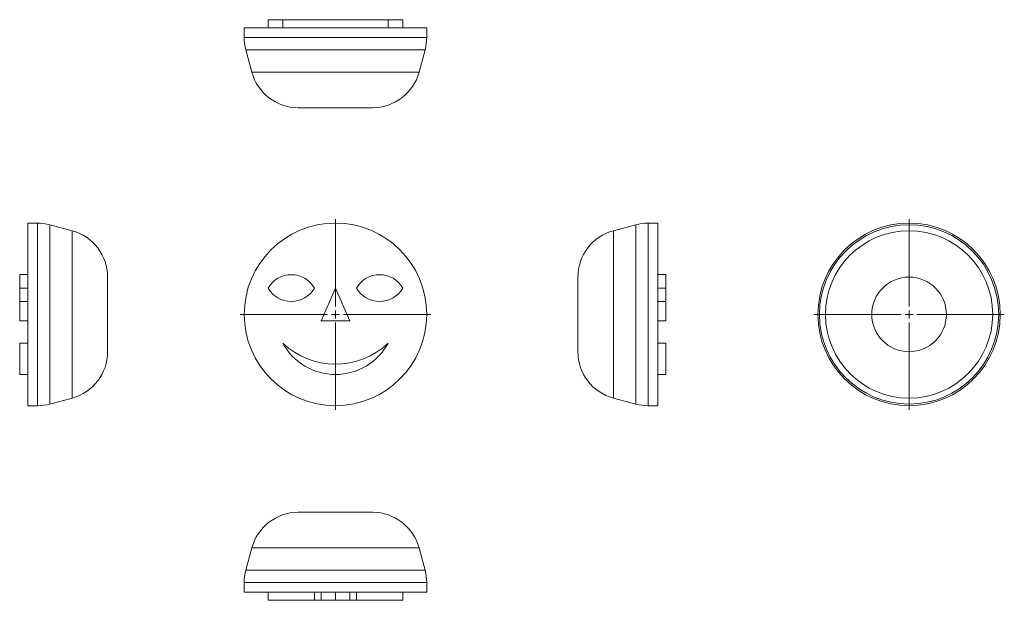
# Model space of a CAD drawing. Header units: millimetres. Extents: x -3 to 613, y -11 to 352.
import ezdxf

# ---------------------------------------------------------------- set-up
doc = ezdxf.new("R2010")
doc.units = ezdxf.units.MM

# ---------------------------------------------------------------- blocks, each defined once
blk = doc.blocks.new('SW_CENTERMARKSYMBOL_0')
at = {"color": 0, "linetype": 'Continuous', "lineweight": 0}
for p, q in [((0, 5), (0, 59.57)), ((-5, 0), (-59.57, 0)), ((0, 0), (-2.5, 0)), ((0, 0), (0, 2.5)), ((0, 0), (0, -2.5)), ((0, 0), (2.5, 0)), ((5, 0), (59.57, 0)), ((0, -5), (0, -59.57))]:
    blk.add_line(p, q, dxfattribs=at)
blk = doc.blocks.new('SW_CENTERMARKSYMBOL_1')
at = {"color": 0, "linetype": 'Continuous', "lineweight": 0}
for p, q in [((0, 5), (0, 59.57)), ((-5, 0), (-59.57, 0)), ((0, 0), (-2.5, 0)), ((0, 0), (0, 2.5)), ((0, 0), (0, -2.5)), ((0, 0), (2.5, 0)), ((5, 0), (59.57, 0)), ((0, -5), (0, -59.57))]:
    blk.add_line(p, q, dxfattribs=at)

msp = doc.modelspace()

# ---------------------------------------------------------------- linework, layer by layer
at = {"color": 7, "linetype": 'Continuous', "lineweight": 15}
for p, q in [((152.57, 352.12), (152.57, 347.12)), ((152.57, 352.12), (161.71, 352.12)), ((161.71, 352.12), (161.71, 347.12)), ((161.71, 352.12), (227.75, 352.12)), ((227.75, 352.12), (227.75, 347.12)), ((227.75, 352.12), (236.88, 352.12)), ((236.88, 352.12), (236.88, 347.12)), ((137.66, 347.12), (137.66, 341.07)), ((137.66, 347.12), (251.8, 347.12)), ((251.8, 341.07), (251.8, 347.12)), ((138.68, 333.3), (142.42, 319.35)), ((247.04, 319.35), (250.78, 333.3)), ((218.06, 297.12), (171.39, 297.12)), ((8.24, 224.95), (2.19, 224.95)), ((2.19, 167.88), (2.19, 224.95)), ((29.95, 220.19), (16, 223.93)), ((382.58, 223.93), (368.63, 220.19)), ((396.39, 224.95), (390.34, 224.95)), ((396.39, 224.95), (396.39, 110.81)), ((2.19, 192.74), (-2.81, 192.74)), ((-2.81, 184.35), (-2.81, 192.74)), ((52.19, 191.22), (52.19, 167.88)), ((346.39, 144.55), (346.39, 191.22)), ((401.39, 192.74), (396.39, 192.74)), ((401.39, 192.74), (401.39, 184.35)), ((-2.81, 175.96), (-2.81, 184.35)), ((-2.81, 184.35), (2.19, 184.35)), ((194.73, 184.35), (185.71, 163.91)), ((203.75, 163.91), (194.73, 184.35)), ((401.39, 184.35), (396.39, 184.35)), ((401.39, 184.35), (401.39, 175.96)), ((-2.81, 175.96), (2.19, 175.96)), ((-2.81, 163.91), (-2.81, 175.96)), ((396.39, 175.96), (401.39, 175.96)), ((401.39, 175.96), (401.39, 163.91)), ((2.19, 110.81), (2.19, 167.88)), ((52.19, 167.88), (52.19, 144.55)), ((-2.81, 163.91), (2.19, 163.91)), ((185.71, 163.91), (203.75, 163.91)), ((401.39, 163.91), (396.39, 163.91)), ((-2.81, 150.01), (2.19, 150.01)), ((-2.81, 130.34), (-2.81, 150.01)), ((401.39, 150.01), (396.39, 150.01)), ((401.39, 150.01), (401.39, 130.34)), ((-2.81, 130.34), (2.19, 130.34)), ((396.39, 130.34), (401.39, 130.34)), ((16, 111.83), (29.95, 115.57)), ((368.63, 115.57), (382.58, 111.83)), ((2.19, 110.81), (8.24, 110.81)), ((390.34, 110.81), (396.39, 110.81)), ((218.06, 44.17), (171.39, 44.17)), ((142.42, 21.94), (138.68, 7.99)), ((250.78, 7.99), (247.04, 21.94)), ((137.66, 0.23), (137.66, -5.83)), ((251.8, -5.83), (251.8, 0.23)), ((251.8, -5.83), (137.66, -5.83)), ((152.57, -10.83), (152.57, -5.83)), ((181.63, -10.83), (181.63, -5.83)), ((185.71, -10.83), (185.71, -5.83)), ((194.73, -10.83), (194.73, -5.83)), ((203.75, -10.83), (203.75, -5.83)), ((207.83, -10.83), (207.83, -5.83)), ((236.88, -10.83), (236.88, -5.83)), ((181.63, -10.83), (152.57, -10.83)), ((185.71, -10.83), (181.63, -10.83)), ((194.73, -10.83), (185.71, -10.83)), ((203.75, -10.83), (194.73, -10.83)), ((207.83, -10.83), (203.75, -10.83)), ((236.88, -10.83), (207.83, -10.83))]:
    msp.add_line(p, q, dxfattribs=at)
at = {"color": 8, "linetype": 'Continuous', "lineweight": 15}
for p, q in [((137.66, 341.07), (251.8, 341.07)), ((250.78, 333.3), (138.68, 333.3)), ((142.42, 319.35), (247.04, 319.35)), ((8.24, 110.81), (8.24, 224.95)), ((16, 223.93), (16, 167.88)), ((382.58, 111.83), (382.58, 223.93)), ((390.34, 224.95), (390.34, 167.88)), ((29.95, 167.88), (29.95, 220.19)), ((368.63, 220.19), (368.63, 115.57)), ((16, 167.88), (16, 111.83)), ((29.95, 115.57), (29.95, 167.88)), ((390.34, 167.88), (390.34, 110.81)), ((247.04, 21.94), (142.42, 21.94)), ((138.68, 7.99), (250.78, 7.99)), ((251.8, 0.23), (137.66, 0.23))]:
    msp.add_line(p, q, dxfattribs=at)
at = {"color": 7, "linetype": 'Continuous', "lineweight": 15}
for centre, radius in [((194.73, 167.88), 57.07), ((553.6, 167.88), 57.07), ((553.6, 167.88), 56.05), ((553.6, 167.88), 52.31), ((553.6, 167.88), 23.33)]:
    msp.add_circle(centre, radius, dxfattribs=at)
for centre, radius, start, end in [((167.66, 341.07), 30, 180, 195), ((221.8, 341.07), 30, 345, 0), ((171.39, 327.12), 30, 195, 270), ((218.06, 327.12), 30, 270, 345), ((8.24, 194.95), 30, 75, 90), ((390.34, 194.95), 30, 90, 105), ((22.19, 191.22), 30, 0, 75), ((376.39, 191.22), 30, 105, 180), ((167.1, 175.96), 16.77, 30, 150), ((222.35, 175.96), 16.77, 30, 150), ((167.1, 192.74), 16.77, 210, 330), ((222.35, 192.74), 16.77, 210, 330), ((194.73, 167.88), 37.55, 208.43329, 331.56671), ((194.73, 184.35), 47.64, 226.12771, 313.87229), ((22.19, 144.55), 30, 285, 0), ((376.39, 144.55), 30, 180, 255), ((8.24, 140.81), 30, 270, 285), ((390.34, 140.81), 30, 255, 270), ((171.39, 14.17), 30, 90, 165), ((218.06, 14.17), 30, 15, 90), ((167.66, 0.23), 30, 165, 180), ((221.8, 0.23), 30, 0, 15)]:
    msp.add_arc(centre, radius, start, end, dxfattribs=at)

# ---------------------------------------------------------------- block references
at = {"color": 7, "linetype": 'Continuous', "lineweight": 0}
for name, p in [('SW_CENTERMARKSYMBOL_0', (194.73, 167.88)), ('SW_CENTERMARKSYMBOL_1', (553.6, 167.88))]:
    msp.add_blockref(name, p, dxfattribs=at)

doc.saveas('drawing.dxf')
